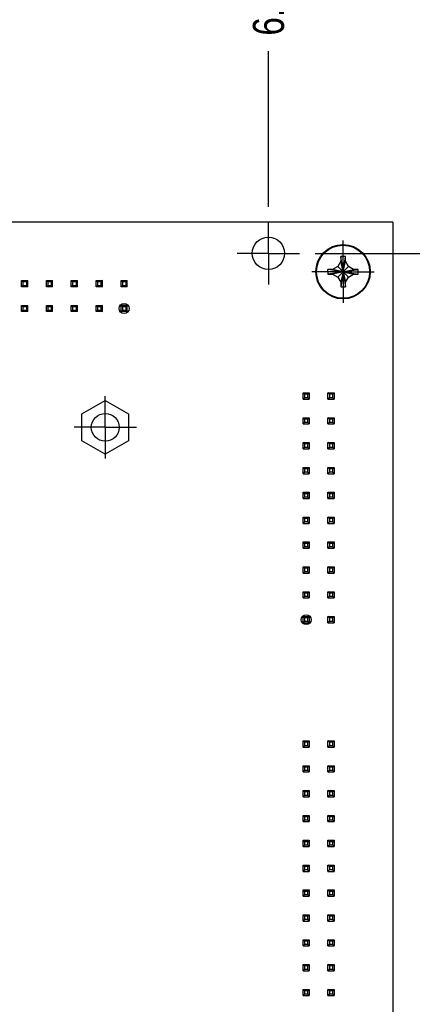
# Model space of a CAD drawing. Header units: inches. Extents: x 0 to 34, y 0 to 22.
# Tile 25 of 27: x 28.6 to 30.2, y 13.9 to 17.9. Entities that reach past the tile are written whole.
import ezdxf

# ---------------------------------------------------------------- set-up
doc = ezdxf.new("R2010")
doc.units = ezdxf.units.IN
doc.header["$LTSCALE"] = 1.87
doc.header["$MEASUREMENT"] = 0
doc.linetypes.add('CENTER', pattern=[0.6, 0.375, -0.075, 0.075, -0.075])
doc.layers.get('0').update_dxf_attribs({"linetype": 'CONTINUOUS'})
doc.layers.add('DEFAULT_1', color=7, linetype='CENTER')
doc.layers.add('DIMENSIONS', color=7, linetype='CONTINUOUS')
doc.styles.get("Standard").update_dxf_attribs({"font": 'txt', "width": 0.8})
doc.dimstyles.new('DIMSTYLE_1', dxfattribs={"dimtxt": 0.125, "dimasz": 0.18, "dimexe": 0.125, "dimexo": 0.0625, "dimgap": 0.03125, "dimtad": 0, "dimtih": 1, "dimtoh": 1, "dimdec": 3, "dimzin": 4, "dimdsep": 46, "dimtxsty": 'STANDARD', "dimblk": '_FILLED', "dimblk1": '_FILLED', "dimblk2": '_FILLED', "dimcen": 0.09, "dimadec": 0, "dimazin": 0, "dimtp": 0.01, "dimtm": 0.01, "dimtfac": 1, "dimtdec": 3, "dimtofl": 0, "dimtmove": 0, "dimatfit": 3, "dimldrblk": '_FILLED', "dimfxl": 1, "dimtolj": 1, "dimtzin": 4, "dimarcsym": 0})

# ---------------------------------------------------------------- blocks, each defined once
blk = doc.blocks.new('*D21')
at = {"layer": 'DIMENSIONS', "color": 2, "linetype": 'CONTINUOUS'}
blk.add_line((29.5719, 17.1251), (29.5719, 17.751), dxfattribs=at)
at = {"layer": 'DIMENSIONS', "color": 2, "linetype": 'CONTINUOUS', "insert": (29.5094, 17.8135), "char_height": 0.125, "width": 1.425, "attachment_point": 1, "rotation": 90, "line_spacing_factor": 0.9}
blk.add_mtext('6.580{\\Ftxt.shx;\\W1.000000;\\H0.125000; }[167.13]', dxfattribs=at)
blk = doc.blocks.new('_FILLED')
at = {"color": 0, "linetype": 'BYBLOCK'}
blk.add_solid([(0, 0), (-1, 0.174), (-1, -0.174)], dxfattribs=at)
blk = doc.blocks.new('*D30')
at = {"layer": 'DIMENSIONS', "color": 2, "linetype": 'CONTINUOUS'}
blk.add_line((29.7595, 16.9375), (30.7594, 16.9375), dxfattribs=at)
at = {"layer": 'DIMENSIONS', "color": 2, "linetype": 'CONTINUOUS', "insert": (30.8219, 17), "char_height": 0.125, "width": 1.425, "attachment_point": 1, "line_spacing_factor": 0.9}
blk.add_mtext('4.574{\\Ftxt.shx;\\W1.000000;\\H0.125000; }[116.18]', dxfattribs=at)

msp = doc.modelspace()

# ---------------------------------------------------------------- linework, layer by layer
at = {"color": 7, "linetype": 'CONTINUOUS'}
for p, q in [((30.0719, 17.0635), (22.9919, 17.0635)), ((30.0719, 17.0635), (30.0719, 12.3635)), ((29.8625, 16.9238), (29.8624, 16.9244)), ((29.8624, 16.9244), (29.8624, 16.9238)), ((29.8624, 16.9238), (29.8624, 16.9055)), ((29.8719, 16.8635), (29.8625, 16.9238)), ((29.8719, 16.8635), (29.8813, 16.9238)), ((29.8813, 16.9238), (29.8813, 16.9244)), ((29.8814, 16.9238), (29.8813, 16.9244)), ((29.8814, 16.9055), (29.8814, 16.9238)), ((29.8505, 16.8849), (29.8299, 16.873)), ((29.8624, 16.9055), (29.8505, 16.8849)), ((29.8719, 16.8635), (29.8505, 16.8849)), ((29.8719, 16.8635), (29.8624, 16.9055)), ((29.8719, 16.8635), (29.8814, 16.9055)), ((29.8719, 16.8635), (29.8933, 16.8849)), ((29.8933, 16.8849), (29.8814, 16.9055)), ((29.9139, 16.873), (29.8933, 16.8849)), ((29.8109, 16.8635), (29.811, 16.873)), ((29.8115, 16.8729), (29.811, 16.873)), ((29.811, 16.873), (29.8116, 16.873)), ((29.8115, 16.8541), (29.811, 16.854)), ((29.811, 16.854), (29.8116, 16.854)), ((29.8719, 16.8635), (29.8115, 16.8729)), ((29.8719, 16.8635), (29.8115, 16.8541)), ((29.8299, 16.873), (29.8116, 16.873)), ((29.8116, 16.854), (29.8299, 16.854)), ((29.8719, 16.8635), (29.8299, 16.873)), ((29.8719, 16.8635), (29.8299, 16.854)), ((29.8299, 16.854), (29.8505, 16.8421)), ((29.8719, 16.8635), (29.8505, 16.8421)), ((29.8505, 16.8421), (29.8624, 16.8215)), ((29.8719, 16.8635), (29.8624, 16.8215)), ((29.8719, 16.8635), (29.8625, 16.8032)), ((29.8719, 16.8635), (29.9139, 16.873)), ((29.8719, 16.8635), (29.9322, 16.8729)), ((29.8719, 16.8635), (29.8813, 16.8032)), ((29.8719, 16.8635), (29.8814, 16.8215)), ((29.8719, 16.8635), (29.8933, 16.8421)), ((29.8719, 16.8635), (29.9139, 16.854)), ((29.8719, 16.8635), (29.9322, 16.8541)), ((29.8814, 16.8215), (29.8933, 16.8421)), ((29.8933, 16.8421), (29.9139, 16.854)), ((29.9321, 16.873), (29.9139, 16.873)), ((29.9139, 16.854), (29.9321, 16.854)), ((29.9327, 16.873), (29.9321, 16.873)), ((29.9321, 16.854), (29.9327, 16.854)), ((29.9322, 16.8729), (29.9327, 16.873)), ((29.9322, 16.8541), (29.9327, 16.854)), ((28.5793, 16.8029), (28.5793, 16.828)), ((28.5793, 16.828), (28.6045, 16.828)), ((28.5793, 16.828), (28.5849, 16.8223)), ((28.5849, 16.8086), (28.5793, 16.8029)), ((28.6045, 16.8029), (28.5793, 16.8029)), ((28.5849, 16.8223), (28.5849, 16.8086)), ((28.5988, 16.8223), (28.5849, 16.8223)), ((28.5849, 16.8086), (28.5988, 16.8086)), ((28.6045, 16.828), (28.5988, 16.8223)), ((28.5988, 16.8223), (28.5988, 16.8086)), ((28.5988, 16.8086), (28.6045, 16.8029)), ((28.6045, 16.8029), (28.6045, 16.828)), ((28.6793, 16.8029), (28.6793, 16.828)), ((28.6793, 16.828), (28.7045, 16.828)), ((28.6793, 16.828), (28.6849, 16.8223)), ((28.6849, 16.8086), (28.6793, 16.8029)), ((28.7045, 16.8029), (28.6793, 16.8029)), ((28.6849, 16.8223), (28.6849, 16.8086)), ((28.6988, 16.8223), (28.6849, 16.8223)), ((28.6849, 16.8086), (28.6988, 16.8086)), ((28.7045, 16.828), (28.6988, 16.8223)), ((28.6988, 16.8223), (28.6988, 16.8086)), ((28.6988, 16.8086), (28.7045, 16.8029)), ((28.7045, 16.8029), (28.7045, 16.828)), ((28.7793, 16.8029), (28.7793, 16.828)), ((28.7793, 16.828), (28.8045, 16.828)), ((28.7793, 16.828), (28.7849, 16.8223)), ((28.7849, 16.8086), (28.7793, 16.8029)), ((28.8045, 16.8029), (28.7793, 16.8029)), ((28.7849, 16.8223), (28.7849, 16.8086)), ((28.7988, 16.8223), (28.7849, 16.8223)), ((28.7849, 16.8086), (28.7988, 16.8086)), ((28.8045, 16.828), (28.7988, 16.8223)), ((28.7988, 16.8223), (28.7988, 16.8086)), ((28.7988, 16.8086), (28.8045, 16.8029)), ((28.8045, 16.8029), (28.8045, 16.828)), ((28.8793, 16.828), (28.9045, 16.828)), ((28.8793, 16.8029), (28.8793, 16.828)), ((28.8793, 16.828), (28.8849, 16.8223)), ((28.8849, 16.8086), (28.8793, 16.8029)), ((28.9045, 16.8029), (28.8793, 16.8029)), ((28.8988, 16.8223), (28.8849, 16.8223)), ((28.8849, 16.8223), (28.8849, 16.8086)), ((28.8849, 16.8086), (28.8988, 16.8086)), ((28.9045, 16.828), (28.8988, 16.8223)), ((28.8988, 16.8223), (28.8988, 16.8086)), ((28.8988, 16.8086), (28.9045, 16.8029)), ((28.9045, 16.8029), (28.9045, 16.828)), ((28.9793, 16.828), (29.0045, 16.828)), ((28.9793, 16.8029), (28.9793, 16.828)), ((28.9793, 16.828), (28.9849, 16.8223)), ((28.9849, 16.8086), (28.9793, 16.8029)), ((29.0045, 16.8029), (28.9793, 16.8029)), ((28.9988, 16.8223), (28.9849, 16.8223)), ((28.9849, 16.8223), (28.9849, 16.8086)), ((28.9849, 16.8086), (28.9988, 16.8086)), ((29.0045, 16.828), (28.9988, 16.8223)), ((28.9988, 16.8223), (28.9988, 16.8086)), ((28.9988, 16.8086), (29.0045, 16.8029)), ((29.0045, 16.8029), (29.0045, 16.828)), ((29.8624, 16.8215), (29.8624, 16.8033)), ((29.8624, 16.8033), (29.8624, 16.8027)), ((29.8625, 16.8032), (29.8624, 16.8027)), ((29.8813, 16.8027), (29.8814, 16.8033)), ((29.8813, 16.8032), (29.8813, 16.8027)), ((29.8814, 16.8033), (29.8814, 16.8215)), ((28.5793, 16.728), (28.6045, 16.728)), ((28.5793, 16.7029), (28.5793, 16.728)), ((28.5793, 16.728), (28.5849, 16.7223)), ((28.5988, 16.7223), (28.5849, 16.7223)), ((28.5849, 16.7223), (28.5849, 16.7086)), ((28.6045, 16.728), (28.5988, 16.7223)), ((28.5988, 16.7223), (28.5988, 16.7086)), ((28.6045, 16.7029), (28.6045, 16.728)), ((28.6793, 16.728), (28.7045, 16.728)), ((28.6793, 16.7029), (28.6793, 16.728)), ((28.6793, 16.728), (28.6849, 16.7223)), ((28.6988, 16.7223), (28.6849, 16.7223)), ((28.6849, 16.7223), (28.6849, 16.7086)), ((28.7045, 16.728), (28.6988, 16.7223)), ((28.6988, 16.7223), (28.6988, 16.7086)), ((28.7045, 16.7029), (28.7045, 16.728)), ((28.7793, 16.728), (28.8045, 16.728)), ((28.7793, 16.7029), (28.7793, 16.728)), ((28.7793, 16.728), (28.7849, 16.7223)), ((28.7988, 16.7223), (28.7849, 16.7223)), ((28.7849, 16.7223), (28.7849, 16.7086)), ((28.8045, 16.728), (28.7988, 16.7223)), ((28.7988, 16.7223), (28.7988, 16.7086)), ((28.8045, 16.7029), (28.8045, 16.728)), ((28.8793, 16.728), (28.9045, 16.728)), ((28.8793, 16.7029), (28.8793, 16.728)), ((28.8793, 16.728), (28.8849, 16.7223)), ((28.8988, 16.7223), (28.8849, 16.7223)), ((28.8849, 16.7223), (28.8849, 16.7086)), ((28.9045, 16.728), (28.8988, 16.7223)), ((28.8988, 16.7223), (28.8988, 16.7086)), ((28.9045, 16.7029), (28.9045, 16.728)), ((29.0045, 16.7281), (28.9793, 16.7281)), ((28.9793, 16.728), (29.0045, 16.728)), ((28.9793, 16.7029), (28.9793, 16.728)), ((28.9793, 16.728), (28.9849, 16.7223)), ((28.9988, 16.7223), (28.9849, 16.7223)), ((28.9849, 16.7223), (28.9849, 16.7086)), ((29.0045, 16.728), (28.9988, 16.7223)), ((28.9988, 16.7223), (28.9988, 16.7086)), ((29.0045, 16.7029), (29.0045, 16.728)), ((28.5849, 16.7086), (28.5793, 16.7029)), ((28.6045, 16.7029), (28.5793, 16.7029)), ((28.5849, 16.7086), (28.5988, 16.7086)), ((28.5988, 16.7086), (28.6045, 16.7029)), ((28.6849, 16.7086), (28.6793, 16.7029)), ((28.7045, 16.7029), (28.6793, 16.7029)), ((28.6849, 16.7086), (28.6988, 16.7086)), ((28.6988, 16.7086), (28.7045, 16.7029)), ((28.7849, 16.7086), (28.7793, 16.7029)), ((28.8045, 16.7029), (28.7793, 16.7029)), ((28.7849, 16.7086), (28.7988, 16.7086)), ((28.7988, 16.7086), (28.8045, 16.7029)), ((28.8849, 16.7086), (28.8793, 16.7029)), ((28.9045, 16.7029), (28.8793, 16.7029)), ((28.8849, 16.7086), (28.8988, 16.7086)), ((28.8988, 16.7086), (28.9045, 16.7029)), ((28.9849, 16.7086), (28.9793, 16.7029)), ((29.0045, 16.7029), (28.9793, 16.7029)), ((28.9849, 16.7086), (28.9988, 16.7086)), ((28.9988, 16.7086), (29.0045, 16.7029)), ((29.7112, 16.3761), (29.7363, 16.3761)), ((29.7112, 16.3509), (29.7112, 16.3761)), ((29.7169, 16.3704), (29.7112, 16.3761)), ((29.7306, 16.3704), (29.7169, 16.3704)), ((29.7169, 16.3704), (29.7169, 16.3566)), ((29.7363, 16.3761), (29.7306, 16.3704)), ((29.7306, 16.3566), (29.7306, 16.3704)), ((29.7363, 16.3761), (29.7363, 16.3509)), ((29.8112, 16.3761), (29.8363, 16.3761)), ((29.8112, 16.3509), (29.8112, 16.3761)), ((29.8169, 16.3704), (29.8112, 16.3761)), ((29.8306, 16.3704), (29.8169, 16.3704)), ((29.8169, 16.3704), (29.8169, 16.3566)), ((29.8363, 16.3761), (29.8306, 16.3704)), ((29.8306, 16.3566), (29.8306, 16.3704)), ((29.8363, 16.3761), (29.8363, 16.3509)), ((28.8224, 16.2915), (28.9159, 16.3455)), ((28.9159, 16.3455), (29.0094, 16.2915)), ((29.7169, 16.3566), (29.7112, 16.3509)), ((29.7112, 16.3509), (29.7363, 16.3509)), ((29.7306, 16.3566), (29.7169, 16.3566)), ((29.7363, 16.3509), (29.7306, 16.3566)), ((29.8169, 16.3566), (29.8112, 16.3509)), ((29.8112, 16.3509), (29.8363, 16.3509)), ((29.8306, 16.3566), (29.8169, 16.3566)), ((29.8363, 16.3509), (29.8306, 16.3566)), ((28.8224, 16.1835), (28.8224, 16.2915)), ((29.0094, 16.2915), (29.0094, 16.1835)), ((29.7112, 16.2761), (29.7363, 16.2761)), ((29.7112, 16.2509), (29.7112, 16.2761)), ((29.7169, 16.2704), (29.7112, 16.2761)), ((29.7169, 16.2566), (29.7112, 16.2509)), ((29.7112, 16.2509), (29.7363, 16.2509)), ((29.7306, 16.2704), (29.7169, 16.2704)), ((29.7169, 16.2704), (29.7169, 16.2566)), ((29.7306, 16.2566), (29.7169, 16.2566)), ((29.7363, 16.2761), (29.7306, 16.2704)), ((29.7306, 16.2566), (29.7306, 16.2704)), ((29.7363, 16.2509), (29.7306, 16.2566)), ((29.7363, 16.2761), (29.7363, 16.2509)), ((29.8112, 16.2761), (29.8363, 16.2761)), ((29.8112, 16.2509), (29.8112, 16.2761)), ((29.8169, 16.2704), (29.8112, 16.2761)), ((29.8169, 16.2566), (29.8112, 16.2509)), ((29.8112, 16.2509), (29.8363, 16.2509)), ((29.8306, 16.2704), (29.8169, 16.2704)), ((29.8169, 16.2704), (29.8169, 16.2566)), ((29.8306, 16.2566), (29.8169, 16.2566)), ((29.8363, 16.2761), (29.8306, 16.2704)), ((29.8306, 16.2566), (29.8306, 16.2704)), ((29.8363, 16.2509), (29.8306, 16.2566)), ((29.8363, 16.2761), (29.8363, 16.2509)), ((28.9159, 16.1296), (28.8224, 16.1835)), ((29.0094, 16.1835), (28.9159, 16.1296)), ((29.7112, 16.1761), (29.7363, 16.1761)), ((29.7112, 16.1509), (29.7112, 16.1761)), ((29.7169, 16.1704), (29.7112, 16.1761)), ((29.7306, 16.1704), (29.7169, 16.1704)), ((29.7169, 16.1704), (29.7169, 16.1566)), ((29.7363, 16.1761), (29.7306, 16.1704)), ((29.7306, 16.1566), (29.7306, 16.1704)), ((29.7363, 16.1761), (29.7363, 16.1509)), ((29.8112, 16.1761), (29.8363, 16.1761)), ((29.8112, 16.1509), (29.8112, 16.1761)), ((29.8169, 16.1704), (29.8112, 16.1761)), ((29.8306, 16.1704), (29.8169, 16.1704)), ((29.8169, 16.1704), (29.8169, 16.1566)), ((29.8363, 16.1761), (29.8306, 16.1704)), ((29.8306, 16.1566), (29.8306, 16.1704)), ((29.8363, 16.1761), (29.8363, 16.1509)), ((29.7169, 16.1566), (29.7112, 16.1509)), ((29.7112, 16.1509), (29.7363, 16.1509)), ((29.7306, 16.1566), (29.7169, 16.1566)), ((29.7363, 16.1509), (29.7306, 16.1566)), ((29.8169, 16.1566), (29.8112, 16.1509)), ((29.8112, 16.1509), (29.8363, 16.1509)), ((29.8306, 16.1566), (29.8169, 16.1566)), ((29.8363, 16.1509), (29.8306, 16.1566)), ((29.7112, 16.0761), (29.7363, 16.0761)), ((29.7112, 16.0509), (29.7112, 16.0761)), ((29.7169, 16.0704), (29.7112, 16.0761)), ((29.7169, 16.0566), (29.7112, 16.0509)), ((29.7112, 16.0509), (29.7363, 16.0509)), ((29.7306, 16.0704), (29.7169, 16.0704)), ((29.7169, 16.0704), (29.7169, 16.0566)), ((29.7306, 16.0566), (29.7169, 16.0566)), ((29.7363, 16.0761), (29.7306, 16.0704)), ((29.7306, 16.0566), (29.7306, 16.0704)), ((29.7363, 16.0509), (29.7306, 16.0566)), ((29.7363, 16.0761), (29.7363, 16.0509)), ((29.8112, 16.0761), (29.8363, 16.0761)), ((29.8112, 16.0509), (29.8112, 16.0761)), ((29.8169, 16.0704), (29.8112, 16.0761)), ((29.8169, 16.0566), (29.8112, 16.0509)), ((29.8112, 16.0509), (29.8363, 16.0509)), ((29.8306, 16.0704), (29.8169, 16.0704)), ((29.8169, 16.0704), (29.8169, 16.0566)), ((29.8306, 16.0566), (29.8169, 16.0566)), ((29.8363, 16.0761), (29.8306, 16.0704)), ((29.8306, 16.0566), (29.8306, 16.0704)), ((29.8363, 16.0509), (29.8306, 16.0566)), ((29.8363, 16.0761), (29.8363, 16.0509)), ((29.7112, 15.9761), (29.7363, 15.9761)), ((29.7169, 15.9704), (29.7112, 15.9761)), ((29.7112, 15.9509), (29.7112, 15.9761)), ((29.7306, 15.9704), (29.7169, 15.9704)), ((29.7169, 15.9704), (29.7169, 15.9566)), ((29.7363, 15.9761), (29.7306, 15.9704)), ((29.7306, 15.9566), (29.7306, 15.9704)), ((29.7363, 15.9761), (29.7363, 15.9509)), ((29.8112, 15.9761), (29.8363, 15.9761)), ((29.8112, 15.9509), (29.8112, 15.9761)), ((29.8169, 15.9704), (29.8112, 15.9761)), ((29.8306, 15.9704), (29.8169, 15.9704)), ((29.8169, 15.9704), (29.8169, 15.9566)), ((29.8363, 15.9761), (29.8306, 15.9704)), ((29.8306, 15.9566), (29.8306, 15.9704)), ((29.8363, 15.9761), (29.8363, 15.9509)), ((29.7169, 15.9566), (29.7112, 15.9509)), ((29.7112, 15.9509), (29.7363, 15.9509)), ((29.7306, 15.9566), (29.7169, 15.9566)), ((29.7363, 15.9509), (29.7306, 15.9566)), ((29.8169, 15.9566), (29.8112, 15.9509)), ((29.8112, 15.9509), (29.8363, 15.9509)), ((29.8306, 15.9566), (29.8169, 15.9566)), ((29.8363, 15.9509), (29.8306, 15.9566)), ((29.7112, 15.8761), (29.7363, 15.8761)), ((29.7169, 15.8704), (29.7112, 15.8761)), ((29.7112, 15.8509), (29.7112, 15.8761)), ((29.7169, 15.8566), (29.7112, 15.8509)), ((29.7112, 15.8509), (29.7363, 15.8509)), ((29.7306, 15.8704), (29.7169, 15.8704)), ((29.7169, 15.8704), (29.7169, 15.8566)), ((29.7306, 15.8566), (29.7169, 15.8566)), ((29.7363, 15.8761), (29.7306, 15.8704)), ((29.7306, 15.8566), (29.7306, 15.8704)), ((29.7363, 15.8509), (29.7306, 15.8566)), ((29.7363, 15.8761), (29.7363, 15.8509)), ((29.8112, 15.8761), (29.8363, 15.8761)), ((29.8169, 15.8704), (29.8112, 15.8761)), ((29.8112, 15.8509), (29.8112, 15.8761)), ((29.8169, 15.8566), (29.8112, 15.8509)), ((29.8112, 15.8509), (29.8363, 15.8509)), ((29.8306, 15.8704), (29.8169, 15.8704)), ((29.8169, 15.8704), (29.8169, 15.8566)), ((29.8306, 15.8566), (29.8169, 15.8566)), ((29.8363, 15.8761), (29.8306, 15.8704)), ((29.8306, 15.8566), (29.8306, 15.8704)), ((29.8363, 15.8509), (29.8306, 15.8566)), ((29.8363, 15.8761), (29.8363, 15.8509)), ((29.7112, 15.7761), (29.7363, 15.7761)), ((29.7169, 15.7704), (29.7112, 15.7761)), ((29.7112, 15.7509), (29.7112, 15.7761)), ((29.7306, 15.7704), (29.7169, 15.7704)), ((29.7169, 15.7704), (29.7169, 15.7566)), ((29.7363, 15.7761), (29.7306, 15.7704)), ((29.7306, 15.7566), (29.7306, 15.7704)), ((29.7363, 15.7761), (29.7363, 15.7509)), ((29.8112, 15.7761), (29.8363, 15.7761)), ((29.8169, 15.7704), (29.8112, 15.7761)), ((29.8112, 15.7509), (29.8112, 15.7761)), ((29.8306, 15.7704), (29.8169, 15.7704)), ((29.8169, 15.7704), (29.8169, 15.7566)), ((29.8363, 15.7761), (29.8306, 15.7704)), ((29.8306, 15.7566), (29.8306, 15.7704)), ((29.8363, 15.7761), (29.8363, 15.7509)), ((29.7169, 15.7566), (29.7112, 15.7509)), ((29.7112, 15.7509), (29.7363, 15.7509)), ((29.7306, 15.7566), (29.7169, 15.7566)), ((29.7363, 15.7509), (29.7306, 15.7566)), ((29.8169, 15.7566), (29.8112, 15.7509)), ((29.8112, 15.7509), (29.8363, 15.7509)), ((29.8306, 15.7566), (29.8169, 15.7566)), ((29.8363, 15.7509), (29.8306, 15.7566)), ((29.7112, 15.6761), (29.7363, 15.6761)), ((29.7169, 15.6704), (29.7112, 15.6761)), ((29.7112, 15.6509), (29.7112, 15.6761)), ((29.7169, 15.6566), (29.7112, 15.6509)), ((29.7112, 15.6509), (29.7363, 15.6509)), ((29.7306, 15.6704), (29.7169, 15.6704)), ((29.7169, 15.6704), (29.7169, 15.6566)), ((29.7306, 15.6566), (29.7169, 15.6566)), ((29.7363, 15.6761), (29.7306, 15.6704)), ((29.7306, 15.6566), (29.7306, 15.6704)), ((29.7363, 15.6509), (29.7306, 15.6566)), ((29.7363, 15.6761), (29.7363, 15.6509)), ((29.8112, 15.6761), (29.8363, 15.6761)), ((29.8169, 15.6704), (29.8112, 15.6761)), ((29.8112, 15.6509), (29.8112, 15.6761)), ((29.8169, 15.6566), (29.8112, 15.6509)), ((29.8112, 15.6509), (29.8363, 15.6509)), ((29.8306, 15.6704), (29.8169, 15.6704)), ((29.8169, 15.6704), (29.8169, 15.6566)), ((29.8306, 15.6566), (29.8169, 15.6566)), ((29.8363, 15.6761), (29.8306, 15.6704)), ((29.8306, 15.6566), (29.8306, 15.6704)), ((29.8363, 15.6509), (29.8306, 15.6566)), ((29.8363, 15.6761), (29.8363, 15.6509)), ((29.7112, 15.5761), (29.7363, 15.5761)), ((29.7169, 15.5704), (29.7112, 15.5761)), ((29.7112, 15.5509), (29.7112, 15.5761)), ((29.7306, 15.5704), (29.7169, 15.5704)), ((29.7169, 15.5704), (29.7169, 15.5566)), ((29.7363, 15.5761), (29.7306, 15.5704)), ((29.7306, 15.5566), (29.7306, 15.5704)), ((29.7363, 15.5761), (29.7363, 15.5509)), ((29.8112, 15.5761), (29.8363, 15.5761)), ((29.8169, 15.5704), (29.8112, 15.5761)), ((29.8112, 15.5509), (29.8112, 15.5761)), ((29.8306, 15.5704), (29.8169, 15.5704)), ((29.8169, 15.5704), (29.8169, 15.5566)), ((29.8363, 15.5761), (29.8306, 15.5704)), ((29.8306, 15.5566), (29.8306, 15.5704)), ((29.8363, 15.5761), (29.8363, 15.5509)), ((29.7169, 15.5566), (29.7112, 15.5509)), ((29.7112, 15.5509), (29.7363, 15.5509)), ((29.7306, 15.5566), (29.7169, 15.5566)), ((29.7363, 15.5509), (29.7306, 15.5566)), ((29.8169, 15.5566), (29.8112, 15.5509)), ((29.8112, 15.5509), (29.8363, 15.5509)), ((29.8306, 15.5566), (29.8169, 15.5566)), ((29.8363, 15.5509), (29.8306, 15.5566)), ((29.7112, 15.4761), (29.7363, 15.4761)), ((29.7169, 15.4704), (29.7112, 15.4761)), ((29.7112, 15.4509), (29.7112, 15.4761)), ((29.7169, 15.4566), (29.7112, 15.4509)), ((29.7112, 15.4509), (29.7363, 15.4509)), ((29.7306, 15.4704), (29.7169, 15.4704)), ((29.7169, 15.4704), (29.7169, 15.4566)), ((29.7306, 15.4566), (29.7169, 15.4566)), ((29.7363, 15.4761), (29.7306, 15.4704)), ((29.7306, 15.4566), (29.7306, 15.4704)), ((29.7363, 15.4509), (29.7306, 15.4566)), ((29.7363, 15.4761), (29.7363, 15.4509)), ((29.7364, 15.4509), (29.7364, 15.4761)), ((29.8112, 15.4761), (29.8363, 15.4761)), ((29.8169, 15.4704), (29.8112, 15.4761)), ((29.8112, 15.4509), (29.8112, 15.4761)), ((29.8169, 15.4566), (29.8112, 15.4509)), ((29.8112, 15.4509), (29.8363, 15.4509)), ((29.8306, 15.4704), (29.8169, 15.4704)), ((29.8169, 15.4704), (29.8169, 15.4566)), ((29.8306, 15.4566), (29.8169, 15.4566)), ((29.8363, 15.4761), (29.8306, 15.4704)), ((29.8306, 15.4566), (29.8306, 15.4704)), ((29.8363, 15.4509), (29.8306, 15.4566)), ((29.8363, 15.4761), (29.8363, 15.4509)), ((29.7112, 14.9761), (29.7363, 14.9761)), ((29.7169, 14.9704), (29.7112, 14.9761)), ((29.7112, 14.9509), (29.7112, 14.9761)), ((29.7363, 14.9761), (29.7306, 14.9704)), ((29.7363, 14.9761), (29.7363, 14.9509)), ((29.8112, 14.9761), (29.8363, 14.9761)), ((29.8169, 14.9704), (29.8112, 14.9761)), ((29.8112, 14.9509), (29.8112, 14.9761)), ((29.8363, 14.9761), (29.8306, 14.9704)), ((29.8363, 14.9761), (29.8363, 14.9509)), ((29.7169, 14.9566), (29.7112, 14.9509)), ((29.7112, 14.9509), (29.7363, 14.9509)), ((29.7306, 14.9704), (29.7169, 14.9704)), ((29.7169, 14.9704), (29.7169, 14.9566)), ((29.7306, 14.9566), (29.7169, 14.9566)), ((29.7306, 14.9566), (29.7306, 14.9704)), ((29.7363, 14.9509), (29.7306, 14.9566)), ((29.8169, 14.9566), (29.8112, 14.9509)), ((29.8112, 14.9509), (29.8363, 14.9509)), ((29.8306, 14.9704), (29.8169, 14.9704)), ((29.8169, 14.9704), (29.8169, 14.9566)), ((29.8306, 14.9566), (29.8169, 14.9566)), ((29.8306, 14.9566), (29.8306, 14.9704)), ((29.8363, 14.9509), (29.8306, 14.9566)), ((29.7112, 14.8761), (29.7363, 14.8761)), ((29.7169, 14.8704), (29.7112, 14.8761)), ((29.7112, 14.8509), (29.7112, 14.8761)), ((29.7169, 14.8566), (29.7112, 14.8509)), ((29.7306, 14.8704), (29.7169, 14.8704)), ((29.7169, 14.8704), (29.7169, 14.8566)), ((29.7306, 14.8566), (29.7169, 14.8566)), ((29.7363, 14.8761), (29.7306, 14.8704)), ((29.7306, 14.8566), (29.7306, 14.8704)), ((29.7363, 14.8509), (29.7306, 14.8566)), ((29.7363, 14.8761), (29.7363, 14.8509)), ((29.8112, 14.8761), (29.8363, 14.8761)), ((29.8169, 14.8704), (29.8112, 14.8761)), ((29.8112, 14.8509), (29.8112, 14.8761)), ((29.8169, 14.8566), (29.8112, 14.8509)), ((29.8306, 14.8704), (29.8169, 14.8704)), ((29.8169, 14.8704), (29.8169, 14.8566)), ((29.8306, 14.8566), (29.8169, 14.8566)), ((29.8363, 14.8761), (29.8306, 14.8704)), ((29.8306, 14.8566), (29.8306, 14.8704)), ((29.8363, 14.8509), (29.8306, 14.8566)), ((29.8363, 14.8761), (29.8363, 14.8509)), ((29.7112, 14.8509), (29.7363, 14.8509)), ((29.8112, 14.8509), (29.8363, 14.8509)), ((29.7112, 14.7761), (29.7363, 14.7761)), ((29.7169, 14.7704), (29.7112, 14.7761)), ((29.7112, 14.7509), (29.7112, 14.7761)), ((29.7169, 14.7566), (29.7112, 14.7509)), ((29.7112, 14.7509), (29.7363, 14.7509)), ((29.7306, 14.7704), (29.7169, 14.7704)), ((29.7169, 14.7704), (29.7169, 14.7566)), ((29.7306, 14.7566), (29.7169, 14.7566)), ((29.7363, 14.7761), (29.7306, 14.7704)), ((29.7306, 14.7566), (29.7306, 14.7704)), ((29.7363, 14.7509), (29.7306, 14.7566)), ((29.7363, 14.7761), (29.7363, 14.7509)), ((29.8112, 14.7761), (29.8363, 14.7761)), ((29.8169, 14.7704), (29.8112, 14.7761)), ((29.8112, 14.7509), (29.8112, 14.7761)), ((29.8169, 14.7566), (29.8112, 14.7509)), ((29.8112, 14.7509), (29.8363, 14.7509)), ((29.8306, 14.7704), (29.8169, 14.7704)), ((29.8169, 14.7704), (29.8169, 14.7566)), ((29.8306, 14.7566), (29.8169, 14.7566)), ((29.8363, 14.7761), (29.8306, 14.7704)), ((29.8306, 14.7566), (29.8306, 14.7704)), ((29.8363, 14.7509), (29.8306, 14.7566)), ((29.8363, 14.7761), (29.8363, 14.7509)), ((29.7112, 14.6761), (29.7363, 14.6761)), ((29.7169, 14.6704), (29.7112, 14.6761)), ((29.7112, 14.6509), (29.7112, 14.6761)), ((29.7306, 14.6704), (29.7169, 14.6704)), ((29.7169, 14.6704), (29.7169, 14.6566)), ((29.7363, 14.6761), (29.7306, 14.6704)), ((29.7306, 14.6566), (29.7306, 14.6704)), ((29.7363, 14.6761), (29.7363, 14.6509)), ((29.8112, 14.6761), (29.8363, 14.6761)), ((29.8169, 14.6704), (29.8112, 14.6761)), ((29.8112, 14.6509), (29.8112, 14.6761)), ((29.8306, 14.6704), (29.8169, 14.6704)), ((29.8169, 14.6704), (29.8169, 14.6566)), ((29.8363, 14.6761), (29.8306, 14.6704)), ((29.8306, 14.6566), (29.8306, 14.6704)), ((29.8363, 14.6761), (29.8363, 14.6509)), ((29.7169, 14.6566), (29.7112, 14.6509)), ((29.7112, 14.6509), (29.7363, 14.6509)), ((29.7306, 14.6566), (29.7169, 14.6566)), ((29.7363, 14.6509), (29.7306, 14.6566)), ((29.8169, 14.6566), (29.8112, 14.6509)), ((29.8112, 14.6509), (29.8363, 14.6509)), ((29.8306, 14.6566), (29.8169, 14.6566)), ((29.8363, 14.6509), (29.8306, 14.6566)), ((29.7112, 14.5761), (29.7363, 14.5761)), ((29.7169, 14.5704), (29.7112, 14.5761)), ((29.7112, 14.5509), (29.7112, 14.5761)), ((29.7169, 14.5566), (29.7112, 14.5509)), ((29.7112, 14.5509), (29.7363, 14.5509)), ((29.7306, 14.5704), (29.7169, 14.5704)), ((29.7169, 14.5704), (29.7169, 14.5566)), ((29.7306, 14.5566), (29.7169, 14.5566)), ((29.7363, 14.5761), (29.7306, 14.5704)), ((29.7306, 14.5566), (29.7306, 14.5704)), ((29.7363, 14.5509), (29.7306, 14.5566)), ((29.7363, 14.5761), (29.7363, 14.5509)), ((29.8112, 14.5761), (29.8363, 14.5761)), ((29.8169, 14.5704), (29.8112, 14.5761)), ((29.8112, 14.5509), (29.8112, 14.5761)), ((29.8169, 14.5566), (29.8112, 14.5509)), ((29.8112, 14.5509), (29.8363, 14.5509)), ((29.8306, 14.5704), (29.8169, 14.5704)), ((29.8169, 14.5704), (29.8169, 14.5566)), ((29.8306, 14.5566), (29.8169, 14.5566)), ((29.8363, 14.5761), (29.8306, 14.5704)), ((29.8306, 14.5566), (29.8306, 14.5704)), ((29.8363, 14.5509), (29.8306, 14.5566)), ((29.8363, 14.5761), (29.8363, 14.5509)), ((29.7112, 14.4761), (29.7363, 14.4761)), ((29.7169, 14.4704), (29.7112, 14.4761)), ((29.7112, 14.4509), (29.7112, 14.4761)), ((29.7306, 14.4704), (29.7169, 14.4704)), ((29.7169, 14.4704), (29.7169, 14.4566)), ((29.7363, 14.4761), (29.7306, 14.4704)), ((29.7306, 14.4566), (29.7306, 14.4704)), ((29.7363, 14.4761), (29.7363, 14.4509)), ((29.8112, 14.4761), (29.8363, 14.4761)), ((29.8169, 14.4704), (29.8112, 14.4761)), ((29.8112, 14.4509), (29.8112, 14.4761)), ((29.8306, 14.4704), (29.8169, 14.4704)), ((29.8169, 14.4704), (29.8169, 14.4566)), ((29.8363, 14.4761), (29.8306, 14.4704)), ((29.8306, 14.4566), (29.8306, 14.4704)), ((29.8363, 14.4761), (29.8363, 14.4509)), ((29.7169, 14.4566), (29.7112, 14.4509)), ((29.7112, 14.4509), (29.7363, 14.4509)), ((29.7306, 14.4566), (29.7169, 14.4566)), ((29.7363, 14.4509), (29.7306, 14.4566)), ((29.8169, 14.4566), (29.8112, 14.4509)), ((29.8112, 14.4509), (29.8363, 14.4509)), ((29.8306, 14.4566), (29.8169, 14.4566)), ((29.8363, 14.4509), (29.8306, 14.4566)), ((29.7112, 14.3761), (29.7363, 14.3761)), ((29.7169, 14.3704), (29.7112, 14.3761)), ((29.7112, 14.3509), (29.7112, 14.3761)), ((29.7169, 14.3566), (29.7112, 14.3509)), ((29.7112, 14.3509), (29.7363, 14.3509)), ((29.7306, 14.3704), (29.7169, 14.3704)), ((29.7169, 14.3704), (29.7169, 14.3566)), ((29.7306, 14.3566), (29.7169, 14.3566)), ((29.7363, 14.3761), (29.7306, 14.3704)), ((29.7306, 14.3566), (29.7306, 14.3704)), ((29.7363, 14.3509), (29.7306, 14.3566)), ((29.7363, 14.3761), (29.7363, 14.3509)), ((29.8112, 14.3761), (29.8363, 14.3761)), ((29.8169, 14.3704), (29.8112, 14.3761)), ((29.8112, 14.3509), (29.8112, 14.3761)), ((29.8169, 14.3566), (29.8112, 14.3509)), ((29.8112, 14.3509), (29.8363, 14.3509)), ((29.8306, 14.3704), (29.8169, 14.3704)), ((29.8169, 14.3704), (29.8169, 14.3566)), ((29.8306, 14.3566), (29.8169, 14.3566)), ((29.8363, 14.3761), (29.8306, 14.3704)), ((29.8306, 14.3566), (29.8306, 14.3704)), ((29.8363, 14.3509), (29.8306, 14.3566)), ((29.8363, 14.3761), (29.8363, 14.3509)), ((29.7112, 14.2761), (29.7363, 14.2761)), ((29.7169, 14.2704), (29.7112, 14.2761)), ((29.7112, 14.2509), (29.7112, 14.2761)), ((29.7306, 14.2704), (29.7169, 14.2704)), ((29.7169, 14.2704), (29.7169, 14.2566)), ((29.7363, 14.2761), (29.7306, 14.2704)), ((29.7306, 14.2566), (29.7306, 14.2704)), ((29.7363, 14.2761), (29.7363, 14.2509)), ((29.8112, 14.2761), (29.8363, 14.2761)), ((29.8169, 14.2704), (29.8112, 14.2761)), ((29.8112, 14.2509), (29.8112, 14.2761)), ((29.8306, 14.2704), (29.8169, 14.2704)), ((29.8169, 14.2704), (29.8169, 14.2566)), ((29.8363, 14.2761), (29.8306, 14.2704)), ((29.8306, 14.2566), (29.8306, 14.2704)), ((29.8363, 14.2761), (29.8363, 14.2509)), ((29.7169, 14.2566), (29.7112, 14.2509)), ((29.7112, 14.2509), (29.7363, 14.2509)), ((29.7306, 14.2566), (29.7169, 14.2566)), ((29.7363, 14.2509), (29.7306, 14.2566)), ((29.8169, 14.2566), (29.8112, 14.2509)), ((29.8112, 14.2509), (29.8363, 14.2509)), ((29.8306, 14.2566), (29.8169, 14.2566)), ((29.8363, 14.2509), (29.8306, 14.2566)), ((29.7112, 14.1761), (29.7363, 14.1761)), ((29.7169, 14.1704), (29.7112, 14.1761)), ((29.7112, 14.1509), (29.7112, 14.1761)), ((29.7169, 14.1566), (29.7112, 14.1509)), ((29.7112, 14.1509), (29.7363, 14.1509)), ((29.7306, 14.1704), (29.7169, 14.1704)), ((29.7169, 14.1704), (29.7169, 14.1566)), ((29.7306, 14.1566), (29.7169, 14.1566)), ((29.7363, 14.1761), (29.7306, 14.1704)), ((29.7306, 14.1566), (29.7306, 14.1704)), ((29.7363, 14.1509), (29.7306, 14.1566)), ((29.7363, 14.1761), (29.7363, 14.1509)), ((29.8112, 14.1761), (29.8363, 14.1761)), ((29.8169, 14.1704), (29.8112, 14.1761)), ((29.8112, 14.1509), (29.8112, 14.1761)), ((29.8169, 14.1566), (29.8112, 14.1509)), ((29.8112, 14.1509), (29.8363, 14.1509)), ((29.8306, 14.1704), (29.8169, 14.1704)), ((29.8169, 14.1704), (29.8169, 14.1566)), ((29.8306, 14.1566), (29.8169, 14.1566)), ((29.8363, 14.1761), (29.8306, 14.1704)), ((29.8306, 14.1566), (29.8306, 14.1704)), ((29.8363, 14.1509), (29.8306, 14.1566)), ((29.8363, 14.1761), (29.8363, 14.1509)), ((29.7112, 14.0761), (29.7363, 14.0761)), ((29.7169, 14.0704), (29.7112, 14.0761)), ((29.7112, 14.0509), (29.7112, 14.0761)), ((29.7306, 14.0704), (29.7169, 14.0704)), ((29.7169, 14.0704), (29.7169, 14.0566)), ((29.7363, 14.0761), (29.7306, 14.0704)), ((29.7306, 14.0566), (29.7306, 14.0704)), ((29.7363, 14.0761), (29.7363, 14.0509)), ((29.8112, 14.0761), (29.8363, 14.0761)), ((29.8169, 14.0704), (29.8112, 14.0761)), ((29.8112, 14.0509), (29.8112, 14.0761)), ((29.8306, 14.0704), (29.8169, 14.0704)), ((29.8169, 14.0704), (29.8169, 14.0566)), ((29.8363, 14.0761), (29.8306, 14.0704)), ((29.8306, 14.0566), (29.8306, 14.0704)), ((29.8363, 14.0761), (29.8363, 14.0509)), ((29.7169, 14.0566), (29.7112, 14.0509)), ((29.7112, 14.0509), (29.7363, 14.0509)), ((29.7306, 14.0566), (29.7169, 14.0566)), ((29.7363, 14.0509), (29.7306, 14.0566)), ((29.8169, 14.0566), (29.8112, 14.0509)), ((29.8112, 14.0509), (29.8363, 14.0509)), ((29.8306, 14.0566), (29.8169, 14.0566)), ((29.8363, 14.0509), (29.8306, 14.0566)), ((29.7112, 13.9761), (29.7363, 13.9761)), ((29.7169, 13.9704), (29.7112, 13.9761)), ((29.7112, 13.9509), (29.7112, 13.9761)), ((29.7169, 13.9566), (29.7112, 13.9509)), ((29.7112, 13.9509), (29.7363, 13.9509)), ((29.7306, 13.9704), (29.7169, 13.9704)), ((29.7169, 13.9704), (29.7169, 13.9566)), ((29.7306, 13.9566), (29.7169, 13.9566)), ((29.7363, 13.9761), (29.7306, 13.9704)), ((29.7306, 13.9566), (29.7306, 13.9704)), ((29.7363, 13.9509), (29.7306, 13.9566)), ((29.7363, 13.9761), (29.7363, 13.9509)), ((29.8112, 13.9761), (29.8363, 13.9761)), ((29.8169, 13.9704), (29.8112, 13.9761)), ((29.8112, 13.9509), (29.8112, 13.9761)), ((29.8169, 13.9566), (29.8112, 13.9509)), ((29.8112, 13.9509), (29.8363, 13.9509)), ((29.8306, 13.9704), (29.8169, 13.9704)), ((29.8169, 13.9704), (29.8169, 13.9566)), ((29.8306, 13.9566), (29.8169, 13.9566)), ((29.8363, 13.9761), (29.8306, 13.9704)), ((29.8306, 13.9566), (29.8306, 13.9704)), ((29.8363, 13.9509), (29.8306, 13.9566)), ((29.8363, 13.9761), (29.8363, 13.9509))]:
    msp.add_line(p, q, dxfattribs=at)
for centre, radius in [((29.5719, 16.9375), 0.065), ((29.8719, 16.8635), 0.1095), ((29.8719, 16.8635), 0.1067), ((28.9919, 16.7155), 0.02), ((28.9159, 16.2375), 0.056), ((29.7238, 15.4635), 0.02)]:
    msp.add_circle(centre, radius, dxfattribs=at)
for centre, radius, start, end in [((29.8719, 16.6207), 0.3038, 88.2123, 91.7877), ((30.1143, 16.8635), 0.3035, 179.9992, 181.7888), ((29.6294, 16.8635), 0.3035, 359.9992, 1.7888), ((29.6297, 16.8635), 0.3031, 358.2103, 0.0018), ((29.8719, 17.1062), 0.3037, 268.2118, 271.7882)]:
    msp.add_arc(centre, radius, start, end, dxfattribs=at)
at = {"layer": 'DEFAULT_1', "color": 7, "linetype": 'CENTER'}
for p, q in [((29.5719, 16.9375), (29.5719, 17.0626)), ((29.8719, 16.8635), (29.8719, 16.9886)), ((29.5719, 16.9375), (29.4468, 16.9375)), ((29.5719, 16.9375), (29.697, 16.9375)), ((29.5719, 16.9375), (29.5719, 16.8124)), ((29.8719, 16.8635), (29.7468, 16.8635)), ((29.8719, 16.8635), (29.997, 16.8635)), ((29.8719, 16.8635), (29.8719, 16.7384)), ((28.9159, 16.2375), (28.9159, 16.3626)), ((28.9159, 16.2375), (28.7908, 16.2375)), ((28.9159, 16.2375), (29.041, 16.2375)), ((28.9159, 16.2375), (28.9159, 16.1124))]:
    msp.add_line(p, q, dxfattribs=at)

# ---------------------------------------------------------------- dimensions: what is measured, and where the dimension line sits
at = {"layer": 'DIMENSIONS', "color": 2, "linetype": 'CONTINUOUS'}
for feature_location, offset, dtype, origin, picture, middle in [((29.5719, 17.1251), (0, 0.6259), 1, (22.9919, 17.0626), '*D21', (29.5719, 18.526)), ((29.7595, 16.9375), (0.9999, 0), 0, (29.697, 12.3635), '*D30', (31.5344, 16.9375))]:
    dim = msp.add_ordinate_dim(feature_location=feature_location, offset=offset, dtype=dtype, origin=origin, dimstyle='DIMSTYLE_1', dxfattribs=at)
    dim.commit()
    dim.dimension.update_dxf_attribs({"geometry": picture, "text_midpoint": middle})

doc.saveas('drawing.dxf')
